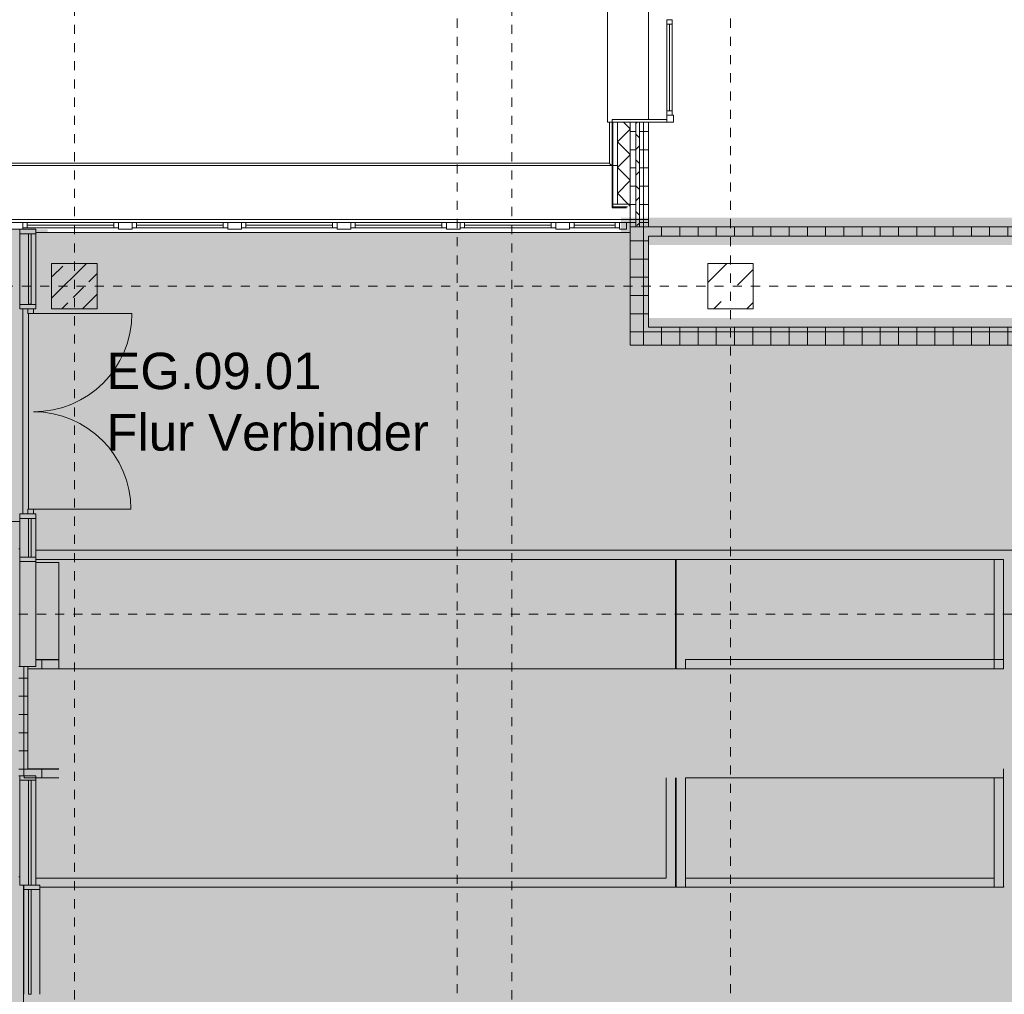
# Model space of a CAD drawing. Header units: metres. Extents: x -54 to 119, y -77 to 33.
# Tile 44 of 136: x 13 to 24, y -40 to -30. Entities that reach past the tile are written whole.
import ezdxf

# ---------------------------------------------------------------- set-up
doc = ezdxf.new("R2010")
doc.units = ezdxf.units.M
doc.linetypes.add('Rasterlinie', pattern=[0.019, 0.01, -0.003, 0.003, -0.003])
for name, color, linetype, lineweight in [('A_Detailelemente', 7, 'Continuous', 9), ('A_Fassadenelemente', 7, 'Continuous', 9), ('A_Fassadenpfosten', 7, 'Continuous', 9), ('A_Fenster', 7, 'Continuous', 9), ('A_Fundamente', 7, 'Continuous', 9), ('A_Geschossdecken', 7, 'Continuous', 9), ('A_Raster', 7, 'Continuous', 9), ('A_Räume_Beschriftung', 7, 'Continuous', 9), ('A_Tragwerksstützen', 7, 'Continuous', 9), ('A_Tragwerksstützen_Stahlbeton', 7, 'Continuous', 18), ('A_Türen', 7, 'Continuous', 9), ('A_Wände', 7, 'Continuous', 9), ('A_Wände_Schraffur', 7, 'Continuous', 18)]:
    doc.layers.add(name, color=color, linetype=linetype, lineweight=lineweight)
doc.styles.add('Arial_B', font='txt', dxfattribs={"height": 0.4})
pattern_1 = [(0, (0, 0), (0, 0.2), []), (90, (0, 0), (-0.2, 0), [])]
pattern_2 = [(45, (0, 0), (-0.1414214, 0.1414214), []), (135, (0, 0), (-0.1414214, -0.1414214), [])]

# ---------------------------------------------------------------- blocks, each defined once
blk = doc.blocks.new('GSH_Fassade_Fenster_1flg - GSH_Fassade_Fenster_1flg-5999971-BS_Übersicht_EG_BRANDSCHUTZ')
at = {"layer": 'A_Fassadenelemente'}
for p, q in [((-0.475, 0.045), (-0.525, 0.045)), ((-0.525, 0.045), (-0.525, -0.015)), ((-0.475, -0.015), (-0.475, 0.045)), ((-0.475, 0.045), (0.475, 0.045)), ((0.475, 0.015), (-0.475, 0.015)), ((0.525, 0.045), (0.475, 0.045)), ((0.475, 0.045), (0.475, -0.015)), ((0.525, -0.015), (0.525, 0.045)), ((-0.525, -0.015), (-0.475, -0.015)), ((0.475, -0.015), (-0.475, -0.015)), ((0.475, -0.015), (0.525, -0.015))]:
    blk.add_line(p, q, dxfattribs=at)
blk = doc.blocks.new('Pfosten rechteckig - 75x75_Links-5627890-BS_Übersicht_EG_BRANDSCHUTZ')
at = {"layer": 'A_Fassadenpfosten'}
for p, q in [((-0.075, 0.015), (0, 0.015)), ((-0.075, -0.06), (-0.075, 0.015)), ((0, 0.015), (0, -0.06)), ((0, -0.06), (-0.075, -0.06))]:
    blk.add_line(p, q, dxfattribs=at)
blk = doc.blocks.new('GSH_Fassade_Fenster_1flg - GSH_Fassade_Fenster_1flg-6000036-BS_Übersicht_EG_BRANDSCHUTZ')
at = {"layer": 'A_Fassadenelemente'}
for p, q in [((-0.475, 0.015), (-0.525, 0.015)), ((-0.525, 0.015), (-0.525, -0.045)), ((-0.475, -0.045), (-0.475, 0.015)), ((-0.475, 0.015), (0.475, 0.015)), ((0.525, 0.015), (0.475, 0.015)), ((0.475, 0.015), (0.475, -0.045)), ((0.525, -0.045), (0.525, 0.015)), ((-0.525, -0.045), (-0.475, -0.045)), ((0.475, -0.015), (-0.475, -0.015)), ((0.475, -0.045), (-0.475, -0.045)), ((0.475, -0.045), (0.525, -0.045))]:
    blk.add_line(p, q, dxfattribs=at)
blk = doc.blocks.new('GSH_Fassade_Fenster_1flg - GSH_Fassade_Fenster_1flg-6000037-BS_Übersicht_EG_BRANDSCHUTZ')
at = {"layer": 'A_Fassadenelemente'}
for p, q in [((-0.225, 0.015), (-0.275, 0.015)), ((-0.275, 0.015), (-0.275, -0.045)), ((-0.225, -0.045), (-0.225, 0.015)), ((-0.225, 0.015), (0.225, 0.015)), ((0.275, 0.015), (0.225, 0.015)), ((0.225, 0.015), (0.225, -0.045)), ((0.275, -0.045), (0.275, 0.015)), ((-0.275, -0.045), (-0.225, -0.045)), ((0.225, -0.015), (-0.225, -0.015)), ((0.225, -0.045), (-0.225, -0.045)), ((0.225, -0.045), (0.275, -0.045))]:
    blk.add_line(p, q, dxfattribs=at)
blk = doc.blocks.new('Systemelement - GSH_Fassadenelement_132-132-132-5978986-BS_Übersicht_EG_BRANDSCHUTZ')
at = {"layer": 'A_Fassadenelemente'}
for p, q in [((0.47, 0.06), (-0.47, 0.06)), ((-0.47, 0.06), (-0.47, 0.052)), ((-0.47, 0.052), (0.47, 0.052)), ((0.47, 0.052), (0.47, 0.06))]:
    blk.add_line(p, q, dxfattribs=at)
blk = doc.blocks.new('Systemelement - Verglasung-7116822-BS_Übersicht_EG_BRANDSCHUTZ')
at = {"layer": 'A_Fassadenelemente'}
for p, q in [((0.3875, 0.015), (-0.3875, 0.015)), ((-0.3875, 0.015), (-0.3875, -0.015)), ((0.3875, -0.015), (0.3875, 0.015)), ((-0.3875, -0.015), (0.3875, -0.015))]:
    blk.add_line(p, q, dxfattribs=at)
blk = doc.blocks.new('Pfosten rechteckig - 150x75-5752939-BS_Übersicht_EG_BRANDSCHUTZ')
at = {"layer": 'A_Fassadenpfosten'}
for p, q in [((-0.075, 0.06), (0.075, 0.06)), ((-0.075, -0.015), (-0.075, 0.06)), ((0.075, 0.06), (0.075, -0.015)), ((0.075, -0.015), (-0.075, -0.015))]:
    blk.add_line(p, q, dxfattribs=at)
blk = doc.blocks.new('Pfosten rechteckig - 75x75_Recht-5752962-BS_Übersicht_EG_BRANDSCHUTZ')
at = {"layer": 'A_Fassadenpfosten'}
for p, q in [((-0.075, 0.06), (0, 0.06)), ((-0.075, -0.015), (-0.075, 0.06)), ((0, 0.06), (0, -0.015)), ((0, -0.015), (-0.075, -0.015))]:
    blk.add_line(p, q, dxfattribs=at)
blk = doc.blocks.new('Pfosten rechteckig - 150x176-5776161-BS_Übersicht_EG_BRANDSCHUTZ')
at = {"layer": 'A_Fassadenpfosten'}
for p, q in [((12.956, -36.872), (12.956, -35.722)), ((13.132, -36.872), (13.132, -35.722)), ((13.132, -36.872), (12.956, -36.872))]:
    blk.add_line(p, q, dxfattribs=at)
blk = doc.blocks.new('Pfosten rechteckig - 50x176-7116929-BS_Übersicht_EG_BRANDSCHUTZ')
at = {"layer": 'A_Fassadenpfosten'}
for p, q in [((-0.025, 0.1105), (0.025, 0.1105)), ((-0.025, -0.0655), (-0.025, 0.1105)), ((0.025, 0.1105), (0.025, -0.0655)), ((0.025, -0.0655), (-0.025, -0.0655))]:
    blk.add_line(p, q, dxfattribs=at)
blk = doc.blocks.new('Systemelement - Verglasung-5794102-BS_Übersicht_EG_BRANDSCHUTZ')
at = {"layer": 'A_Fassadenelemente'}
for p, q in [((-0.575, 0.015), (0.575, 0.015)), ((-0.575, -0.015), (-0.575, 0.015)), ((0.575, -0.015), (0.575, 0.015)), ((0.575, -0.015), (-0.575, -0.015))]:
    blk.add_line(p, q, dxfattribs=at)
blk = doc.blocks.new('Pfosten rechteckig - 150x176-5777254-BS_Übersicht_EG_BRANDSCHUTZ')
at = {"layer": 'A_Fassadenpfosten'}
for p, q in [((12.956, -39.272), (12.956, -38.122)), ((13.132, -39.272), (13.132, -38.122)), ((13.001, -39.272), (12.956, -39.272))]:
    blk.add_line(p, q, dxfattribs=at)
blk = doc.blocks.new('Pfosten rechteckig - 50x176-5794104-BS_Übersicht_EG_BRANDSCHUTZ')
at = {"layer": 'A_Fassadenpfosten'}
for p, q in [((0, 0.1105), (-0.05, 0.1105)), ((-0.05, 0.1105), (-0.05, -0.0655)), ((0, 0.1105), (0, -0.0655)), ((-0.05, -0.0655), (0, -0.0655))]:
    blk.add_line(p, q, dxfattribs=at)
blk = doc.blocks.new('Systemelement - Verglasung-7117724-BS_Übersicht_EG_BRANDSCHUTZ')
at = {"layer": 'A_Fassadenelemente'}
for p, q in [((-0.575, 0.015), (0.575, 0.015)), ((-0.575, -0.015), (-0.575, 0.015)), ((0.575, -0.015), (0.575, 0.015)), ((0.575, -0.015), (-0.575, -0.015))]:
    blk.add_line(p, q, dxfattribs=at)
blk = doc.blocks.new('Pfosten rechteckig - 150x176-7117710-BS_Übersicht_EG_BRANDSCHUTZ')
at = {"layer": 'A_Fassadenpfosten'}
for p, q in [((13.001, -40.472), (13.001, -39.322)), ((13.177, -40.472), (13.177, -39.322))]:
    blk.add_line(p, q, dxfattribs=at)
blk = doc.blocks.new('Pfosten rechteckig - 50x176-7117747-BS_Übersicht_EG_BRANDSCHUTZ')
at = {"layer": 'A_Fassadenpfosten'}
for p, q in [((0, 0.0655), (-0.05, 0.0655)), ((-0.05, 0.0655), (-0.05, -0.1105)), ((0, 0.0655), (0, -0.1105)), ((-0.05, -0.1105), (0, -0.1105))]:
    blk.add_line(p, q, dxfattribs=at)
blk = doc.blocks.new('Pfosten rechteckig - 50x176-5794090-BS_Übersicht_EG_BRANDSCHUTZ')
at = {"layer": 'A_Fassadenpfosten'}
for p, q in [((0, 0.1105), (-0.05, 0.1105)), ((-0.05, 0.1105), (-0.05, -0.0655)), ((0, -0.0655), (0, 0.1105)), ((-0.05, -0.0655), (0, -0.0655))]:
    blk.add_line(p, q, dxfattribs=at)
blk = doc.blocks.new('GSH_Fassade_Tuer_2flg - I_Glass_Blau-7116939-BS_Übersicht_EG_BRANDSCHUTZ')
at = {"layer": 'A_Türen'}
for p, q in [((-1.075, 0.04), (-1.075, 1.12)), ((1.075, 0.04), (1.075, 1.11)), ((-1.125, 0.04), (-1.075, 0.04)), ((-1.125, -0.02), (-1.125, 0.04)), ((-1.075, 0.04), (-1.075, -0.02)), ((1.075, 0.04), (1.125, 0.04)), ((1.075, -0.02), (1.075, 0.04)), ((1.125, 0.04), (1.125, -0.02)), ((-1.075, -0.02), (-1.125, -0.02)), ((1.125, -0.02), (1.075, -0.02))]:
    blk.add_line(p, q, dxfattribs=at)
for centre, radius, start, end in [((-1.075, 0.04), 1.08, 0, 90), ((1.075, 0.04), 1.07, 90, 180)]:
    blk.add_arc(centre, radius, start, end, dxfattribs=at)
blk = doc.blocks.new('Systemelement - Verglasung-7116858-BS_Übersicht_EG_BRANDSCHUTZ')
at = {"layer": 'A_Fassadenelemente'}
for p, q in [((0.2125, 0.015), (-0.2125, 0.015)), ((-0.2125, 0.015), (-0.2125, -0.015)), ((0.2125, -0.015), (0.2125, 0.015)), ((-0.2125, -0.015), (0.2125, -0.015))]:
    blk.add_line(p, q, dxfattribs=at)
blk = doc.blocks.new('Pfosten rechteckig - 50x176-5794082-BS_Übersicht_EG_BRANDSCHUTZ')
at = {"layer": 'A_Fassadenpfosten'}
for p, q in [((-0.025, 0.1105), (0.025, 0.1105)), ((-0.025, -0.0655), (-0.025, 0.1105)), ((0.025, 0.1105), (0.025, 0.02)), ((0.025, -0.0655), (-0.025, -0.0655)), ((0.025, -0.04), (0.025, -0.0655))]:
    blk.add_line(p, q, dxfattribs=at)
blk = doc.blocks.new('Pfosten rechteckig - 50x176-V377-BS_Übersicht_EG_BRANDSCHUTZ')
at = {"layer": 'A_Fassadenpfosten'}
for p, q in [((-0.025, 0.1105), (0.025, 0.1105)), ((-0.025, 0.02), (-0.025, 0.1105)), ((0.025, 0.1105), (0.025, -0.0655)), ((-0.025, -0.0655), (-0.025, -0.04)), ((0.025, -0.0655), (-0.025, -0.0655))]:
    blk.add_line(p, q, dxfattribs=at)
blk = doc.blocks.new('Pfosten rechteckig - 150x176-7116847-BS_Übersicht_EG_BRANDSCHUTZ')
at = {"layer": 'A_Fassadenpfosten'}
for p, q in [((12.956, -35.672), (12.956, -35.247)), ((13.132, -35.672), (13.132, -35.247))]:
    blk.add_line(p, q, dxfattribs=at)
blk = doc.blocks.new('Pfosten rechteckig - 150x176-7116817-BS_Übersicht_EG_BRANDSCHUTZ')
at = {"layer": 'A_Fassadenpfosten'}
for p, q in [((12.956, -32.897), (12.956, -32.122)), ((13.132, -32.897), (13.132, -32.122))]:
    blk.add_line(p, q, dxfattribs=at)
blk = doc.blocks.new('Fensterbank1 - Fensterbank-6073046-BS_Übersicht_EG_BRANDSCHUTZ')
at = {"layer": 'A_Fenster'}
for p, q in [((19.408, -23.727), (19.408, -30.897)), ((19.412, -30.897), (19.408, -30.897)), ((19.456, -30.897), (19.412, -30.897)), ((19.428, -30.897), (19.428, -31.349)), ((19.428, -31.349), (6.506, -31.349)), ((19.456, -31.373), (6.506, -31.373)), ((19.432, -31.353), (19.453, -31.374)), ((19.516, -31.373), (19.464, -31.373)), ((6.506, -31.966), (19.656, -31.966))]:
    blk.add_line(p, q, dxfattribs=at)
blk.add_open_spline([(19.428, -31.349), (19.428, -31.349), (19.428, -31.349), (19.428, -31.349), (19.429, -31.35), (19.429, -31.35), (19.43, -31.351), (19.43, -31.351), (19.431, -31.352), (19.431, -31.352), (19.432, -31.353), (19.432, -31.353)], degree=3, knots=[0, 0, 0, 0, 0.166667, 0.333333, 0.416667, 0.5, 0.583333, 0.666667, 0.75, 0.833333, 1, 1, 1, 1], dxfattribs=at)
blk = doc.blocks.new('Metal_Verkleidung - Metal_Verkleidung-6154593-BS_Übersicht_EG_BRANDSCHUTZ')
at = {"layer": 'A_Wände', "lineweight": 18}
for p, q in [((20.056, -30.867), (19.456, -30.867)), ((19.456, -30.867), (19.456, -30.897)), ((19.456, -30.897), (20.056, -30.897)), ((20.056, -30.897), (20.056, -30.867))]:
    blk.add_line(p, q, dxfattribs=at)

msp = doc.modelspace()

# ---------------------------------------------------------------- hatches: boundary and pattern name
at = {"layer": 'A_Detailelemente', "true_color": 0x499c4b}
h = msp.add_hatch(color=95, dxfattribs=at)
h.paths.add_polyline_path([(71.851, -47.637), (74.016, -47.637), (74.016, -42.797), (82.506, -42.797), (82.506, -33.347), (73.966, -33.347), (73.966, -3.373), (28.666, -3.373), (28.666, -33.147), (19.556, -33.147), (19.556, -32.109), (13.091, -32.109), (13.091, -43.997), (38.176, -43.997), (38.176, -47.637), (70.641, -47.637)], flags=0)
h.paths.add_polyline_path([(47.781, -39.443), (47.781, -39.443), (47.806, -39.443)], flags=0)
h.paths.add_polyline_path([(24.206, -38.847), (24.206, -38.547), (24.506, -38.547), (24.266, -38.607), (24.26, -38.632)], flags=0)
h.paths.add_polyline_path([(79.406, -38.847), (79.406, -38.547), (79.706, -38.547), (79.466, -38.607), (79.417, -38.802)], flags=0)
h.paths.add_polyline_path([(33.306, -38.447), (33.306, -38.147), (33.606, -38.147), (33.366, -38.207), (33.307, -38.442)], flags=0)
h.paths.add_polyline_path([(79.406, -37.647), (79.406, -37.347), (79.706, -37.347), (79.466, -37.407)], flags=0)
h.paths.add_polyline_path([(24.206, -37.647), (24.206, -37.347), (24.506, -37.347), (24.266, -37.407), (24.229, -37.555)], flags=0)
h.paths.add_polyline_path([(79.406, -36.447), (79.406, -36.147), (79.706, -36.147), (79.466, -36.207)], flags=0)
h.paths.add_polyline_path([(24.206, -36.447), (24.206, -36.147), (24.506, -36.147), (24.266, -36.207), (24.264, -36.213)], flags=0)
h.paths.add_polyline_path([(30.246, -35.126), (30.246, -35.126), (30.401, -35.126)], flags=0)
h.paths.add_polyline_path([(38.456, -33.137), (38.456, -32.947), (38.656, -32.947), (38.494, -32.985), (38.46, -33.12)], flags=0)
h.paths.add_polyline_path([(66.456, -27.057), (66.456, -26.857), (66.647, -26.859), (66.496, -26.897)], flags=0)
h.paths.add_polyline_path([(66.456, -26.597), (66.456, -26.397), (66.656, -26.397), (66.496, -26.437), (66.46, -26.582)], flags=0)
h.paths.add_polyline_path([(66.106, -9.197), (66.106, -8.997), (66.302, -8.998), (66.146, -9.037)], flags=0)
h.paths.add_polyline_path([(45.256, -9.017), (45.256, -8.817), (45.456, -8.817), (45.296, -8.857)], flags=0)
h.paths.add_polyline_path([(66.106, -8.547), (66.106, -8.297), (66.306, -8.297), (66.146, -8.337), (66.108, -8.538)], flags=0)
h.paths.add_polyline_path([(45.256, -8.417), (45.256, -8.217), (45.456, -8.217), (45.296, -8.257)], flags=0)
at = {"layer": 'A_Detailelemente', "true_color": 0xebdb14}
h = msp.add_hatch(color=40, dxfattribs=at)
h.paths.add_polyline_path([(28.506, -33.147), (28.666, -33.147), (28.666, -7.847), (28.626, -7.847), (28.626, -7.947), (20.156, -7.947), (20.156, -8.347), (28.146, -8.347), (28.146, -8.267), (28.446, -8.267), (28.206, -8.327), (28.202, -8.347), (28.406, -8.347), (28.406, -8.777), (28.471, -8.777), (28.406, -8.793), (28.406, -31.947), (19.556, -31.947), (19.556, -33.147), (28.486, -33.147)], flags=0)
h.paths.add_polyline_path([(28.376, -33.047), (19.856, -33.047), (19.856, -32.247), (28.406, -32.247), (28.406, -33.047), (28.388, -33.047)], flags=0)
at = {"layer": 'A_Detailelemente', "true_color": 0xff5959}
msp.add_hatch(color=11, dxfattribs=at).paths.add_polyline_path([(12.956, -43.997), (13.091, -43.997), (13.091, -32.109), (13.264, -32.109), (13.264, -32.072), (12.864, -32.072), (12.864, -43.997), (12.935, -43.997)], flags=0)
at = {"layer": 'A_Tragwerksstützen'}
h = msp.add_hatch(dxfattribs=at)
h.set_pattern_fill('FP_4', color=256, style=0, pattern_type=2)
h.set_pattern_definition([(45, (0, 0), (-0.35921, 0.35921), []), (45, (0.359, 0), (-0.35921, 0.35921), [0.254, -0.254])])
h.paths.add_polyline_path([(20.506, -32.947), (21.006, -32.947), (21.006, -32.447), (20.506, -32.447), (20.506, -32.633)], flags=0)
at = {"layer": 'A_Tragwerksstützen_Stahlbeton', "lineweight": 9}
h = msp.add_hatch(dxfattribs=at)
h.set_pattern_fill('FP_9', color=256, style=0, pattern_type=2)
h.set_pattern_definition([(45, (0, 0), (-0.2283955, 0.2283955), []), (45, (0.228, 0), (-0.2283955, 0.2283955), [0.161, -0.081])])
h.paths.add_polyline_path([(13.806, -32.947), (13.806, -32.447), (13.306, -32.447), (13.306, -32.947)], flags=0)
at = {"layer": 'A_Wände_Schraffur', "lineweight": 9}
h = msp.add_hatch(dxfattribs=at)
h.set_pattern_fill('FP_2', color=256, style=0, pattern_type=2)
h.set_pattern_definition(pattern_2)
h.paths.add_polyline_path([(19.656, -31.797), (19.656, -30.897), (19.516, -30.897), (19.516, -31.797)], flags=0)
h = msp.add_hatch(dxfattribs=at)
h.set_pattern_fill('FP_1', color=256, style=0, pattern_type=2)
h.set_pattern_definition(pattern_1)
h.paths.add_polyline_path([(19.716, -32.02), (19.716, -30.897), (19.656, -30.897), (19.656, -31.966), (19.712, -32.017)], flags=0)
h = msp.add_hatch(dxfattribs=at)
h.set_pattern_fill('FP_2', color=256, style=0, pattern_type=2)
h.set_pattern_definition(pattern_2)
h.paths.add_polyline_path([(19.745, -32.047), (19.756, -32.047), (19.756, -30.897), (19.716, -30.897), (19.716, -32.02)], flags=0)
h = msp.add_hatch(dxfattribs=at)
h.set_pattern_fill('FP_1', color=256, style=0, pattern_type=2)
h.set_pattern_definition(pattern_1)
h.paths.add_polyline_path([(19.756, -32.047), (19.856, -32.047), (19.856, -30.897), (19.756, -30.897), (19.756, -32.017)], flags=0)
h = msp.add_hatch(dxfattribs=at)
h.set_pattern_fill('FP_2', color=256, style=0, pattern_type=2)
h.set_pattern_definition(pattern_2)
h.paths.add_polyline_path([(19.466, -31.827), (19.656, -31.827), (19.656, -31.797), (19.466, -31.797), (19.466, -31.812)], flags=0)
h = msp.add_hatch(dxfattribs=at)
h.set_pattern_fill('FP_1', color=256, style=0, pattern_type=2)
h.set_pattern_definition(pattern_1)
h.paths.add_polyline_path([(19.856, -33.347), (19.856, -32.047), (19.745, -32.047), (19.656, -31.966), (19.656, -33.347)], flags=0)
h = msp.add_hatch(dxfattribs=at)
h.set_pattern_fill('FP_1', color=256, style=0, pattern_type=2)
h.set_pattern_definition(pattern_1)
h.paths.add_polyline_path([(28.406, -32.147), (28.506, -32.147), (28.506, -32.047), (19.856, -32.047), (19.856, -32.147), (28.403, -32.147)], flags=0)
h = msp.add_hatch(dxfattribs=at)
h.set_pattern_fill('FP_1', color=256, style=0, pattern_type=2)
h.set_pattern_definition(pattern_1)
h.paths.add_polyline_path([(26.765, -33.347), (28.706, -33.347), (28.706, -33.147), (19.856, -33.147), (19.856, -33.347), (22.256, -33.347)], flags=0)
h = msp.add_hatch(dxfattribs=at)
h.set_pattern_fill('FP_1', color=256, style=0, pattern_type=2)
h.set_pattern_definition(pattern_1)
h.paths.add_polyline_path([(13.384, -36.897), (13.384, -36.797), (13.132, -36.797), (13.132, -36.872), (13.046, -36.872), (13.046, -36.897), (13.264, -36.897)], flags=0)
h = msp.add_hatch(dxfattribs=at)
h.set_pattern_fill('FP_1', color=256, style=0, pattern_type=2)
h.set_pattern_definition(pattern_1)
h.paths.add_polyline_path([(13.046, -38.072), (13.046, -36.872), (12.946, -36.872), (12.946, -38.072), (13.006, -38.072)], flags=0)
h = msp.add_hatch(dxfattribs=at)
h.set_pattern_fill('FP_1', color=256, style=0, pattern_type=2)
h.set_pattern_definition(pattern_1)
h.paths.add_polyline_path([(13.091, -38.097), (13.384, -38.097), (13.384, -37.997), (13.046, -37.997), (13.046, -38.072), (13.006, -38.097), (13.055, -38.097)], flags=0)

# ---------------------------------------------------------------- linework, layer by layer
at = {"layer": 'A_Fundamente'}
msp.add_line((20.161, -35.697), (20.151, -35.697), dxfattribs=at)
at = {"layer": 'A_Geschossdecken'}
for p, q in [((19.856, -23.727), (19.856, -30.867)), ((19.656, -31.997), (19.614, -31.997)), ((19.656, -32.109), (13.132, -32.109)), ((12.992, -35.197), (12.992, -32.947)), ((13.052, -32.997), (13.052, -35.147)), ((8.856, -35.282), (12.956, -35.282)), ((12.946, -35.582), (12.956, -35.582)), ((13.132, -35.597), (28.606, -35.597)), ((20.151, -35.697), (13.132, -35.697)), ((13.132, -35.73), (13.384, -35.73)), ((13.384, -36.897), (13.384, -35.73)), ((20.151, -36.897), (20.151, -35.697)), ((23.651, -35.697), (20.161, -35.697)), ((20.161, -35.697), (20.161, -36.897)), ((23.751, -36.897), (23.751, -36.797)), ((13.384, -36.897), (20.151, -36.897)), ((20.161, -36.897), (20.261, -36.897)), ((23.651, -36.897), (23.751, -36.897)), ((23.751, -38.097), (23.751, -37.997)), ((20.261, -38.097), (23.751, -38.097)), ((12.956, -39.182), (12.946, -39.182)), ((12.996, -43.707), (12.996, -39.272)), ((20.161, -39.291), (20.151, -39.291)), ((23.761, -39.291), (23.751, -39.291))]:
    msp.add_line(p, q, dxfattribs=at)
at = {"layer": 'A_Raster', "linetype": 'Rasterlinie'}
for p, q in [((17.756, -66.66), (17.756, 31.784)), ((20.756, -66.66), (20.756, 31.784)), ((13.556, -76.128), (13.556, -20.783)), ((18.356, -76.128), (18.356, -20.783)), ((6.581, -32.697), (94.587, -32.697)), ((-52.655, -36.297), (25.789, -36.297))]:
    msp.add_line(p, q, dxfattribs=at)
at = {"layer": 'A_Tragwerksstützen', "lineweight": 18}
for p, q in [((21.006, -32.447), (20.506, -32.447)), ((20.506, -32.447), (20.506, -32.947)), ((21.006, -32.947), (21.006, -32.447)), ((20.506, -32.947), (21.006, -32.947))]:
    msp.add_line(p, q, dxfattribs=at)
at = {"layer": 'A_Tragwerksstützen_Stahlbeton'}
for p, q in [((13.806, -32.447), (13.306, -32.447)), ((13.306, -32.447), (13.306, -32.947)), ((13.806, -32.947), (13.806, -32.447)), ((13.306, -32.947), (13.806, -32.947))]:
    msp.add_line(p, q, dxfattribs=at)
at = {"layer": 'A_Wände', "lineweight": 18}
for p, q in [((19.856, -30.897), (19.516, -30.897)), ((19.516, -30.897), (19.516, -31.797)), ((19.656, -33.347), (19.656, -30.897)), ((19.856, -32.047), (19.856, -30.897)), ((19.656, -31.797), (19.456, -31.797)), ((19.456, -31.797), (19.456, -31.837)), ((19.456, -31.837), (19.616, -31.837)), ((19.856, -31.966), (19.656, -31.966)), ((28.506, -32.047), (19.656, -32.047)), ((19.856, -33.147), (19.856, -32.147)), ((19.856, -32.147), (28.506, -32.147)), ((28.506, -33.147), (19.856, -33.147)), ((19.656, -33.347), (28.706, -33.347)), ((13.132, -36.797), (13.384, -36.797)), ((12.956, -36.872), (12.946, -36.872)), ((13.046, -36.872), (13.046, -37.997)), ((13.046, -36.897), (13.384, -36.897)), ((13.046, -37.997), (13.384, -37.997)), ((13.006, -38.072), (12.946, -38.072)), ((13.006, -38.097), (13.006, -38.072)), ((13.384, -38.097), (13.006, -38.097))]:
    msp.add_line(p, q, dxfattribs=at)
at = {"layer": 'A_Wände'}
for p, q in [((19.716, -32.047), (19.716, -30.897)), ((19.756, -32.047), (19.756, -30.897)), ((19.466, -31.797), (19.466, -31.827)), ((19.626, -31.827), (19.466, -31.827)), ((23.651, -36.897), (23.651, -35.697)), ((23.751, -35.697), (23.651, -35.697)), ((23.751, -35.697), (23.751, -36.797)), ((20.261, -36.797), (23.751, -36.797)), ((20.261, -36.797), (20.261, -36.897)), ((23.651, -36.897), (20.261, -36.897)), ((20.051, -39.197), (20.051, -38.097)), ((20.151, -38.097), (20.151, -39.297)), ((20.161, -39.297), (20.161, -38.097)), ((20.261, -38.097), (20.261, -39.195)), ((23.651, -39.195), (23.651, -38.097)), ((23.751, -38.097), (23.751, -39.297)), ((13.132, -39.197), (20.051, -39.197)), ((20.261, -39.197), (23.651, -39.197)), ((20.261, -39.197), (20.261, -39.297)), ((23.651, -39.297), (23.651, -39.197)), ((20.151, -39.297), (13.177, -39.297)), ((23.751, -39.297), (20.161, -39.297))]:
    msp.add_line(p, q, dxfattribs=at)

# ---------------------------------------------------------------- block references
at = {"layer": 'A_Fassadenelemente'}
for name, p, rotation in [('GSH_Fassade_Fenster_1flg - GSH_Fassade_Fenster_1flg-5999971-BS_Übersicht_EG_BRANDSCHUTZ', (20.071, -30.297), 269.9999999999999), ('Systemelement - GSH_Fassadenelement_132-132-132-5978986-BS_Übersicht_EG_BRANDSCHUTZ', (19.516, -31.367), 90), ('Systemelement - Verglasung-7116822-BS_Übersicht_EG_BRANDSCHUTZ', (13.067, -32.509), 269.9999999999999), ('Systemelement - Verglasung-7116858-BS_Übersicht_EG_BRANDSCHUTZ', (13.067, -35.459), 269.9999999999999), ('Systemelement - Verglasung-5794102-BS_Übersicht_EG_BRANDSCHUTZ', (13.067, -38.697), 269.9999999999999), ('Systemelement - Verglasung-7117724-BS_Übersicht_EG_BRANDSCHUTZ', (13.067, -39.897), 269.9999999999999)]:
    msp.add_blockref(name, p, dxfattribs=dict(at, rotation=rotation))
for name, p in [('GSH_Fassade_Fenster_1flg - GSH_Fassade_Fenster_1flg-6000036-BS_Übersicht_EG_BRANDSCHUTZ', (13.514, -32.012)), ('GSH_Fassade_Fenster_1flg - GSH_Fassade_Fenster_1flg-6000036-BS_Übersicht_EG_BRANDSCHUTZ', (14.714, -32.012)), ('GSH_Fassade_Fenster_1flg - GSH_Fassade_Fenster_1flg-6000036-BS_Übersicht_EG_BRANDSCHUTZ', (15.914, -32.012)), ('GSH_Fassade_Fenster_1flg - GSH_Fassade_Fenster_1flg-6000036-BS_Übersicht_EG_BRANDSCHUTZ', (17.114, -32.012)), ('GSH_Fassade_Fenster_1flg - GSH_Fassade_Fenster_1flg-6000036-BS_Übersicht_EG_BRANDSCHUTZ', (18.314, -32.012)), ('GSH_Fassade_Fenster_1flg - GSH_Fassade_Fenster_1flg-6000037-BS_Übersicht_EG_BRANDSCHUTZ', (19.264, -32.012))]:
    msp.add_blockref(name, p, dxfattribs=at)
at = {"layer": 'A_Fassadenpfosten', "extrusion": (0, 0, -1)}
for name, p, rotation in [('Pfosten rechteckig - 75x75_Links-5627890-BS_Übersicht_EG_BRANDSCHUTZ', (-20.071, -30.897), 270.0000000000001), ('Pfosten rechteckig - 150x75-5752939-BS_Übersicht_EG_BRANDSCHUTZ', (-12.914, -32.012), 180), ('Pfosten rechteckig - 150x75-5752939-BS_Übersicht_EG_BRANDSCHUTZ', (-14.114, -32.012), 180), ('Pfosten rechteckig - 150x75-5752939-BS_Übersicht_EG_BRANDSCHUTZ', (-15.314, -32.012), 180), ('Pfosten rechteckig - 150x75-5752939-BS_Übersicht_EG_BRANDSCHUTZ', (-16.514, -32.012), 180), ('Pfosten rechteckig - 150x75-5752939-BS_Übersicht_EG_BRANDSCHUTZ', (-17.714, -32.012), 180), ('Pfosten rechteckig - 150x75-5752939-BS_Übersicht_EG_BRANDSCHUTZ', (-18.914, -32.012), 180), ('Pfosten rechteckig - 75x75_Recht-5752962-BS_Übersicht_EG_BRANDSCHUTZ', (-19.614, -32.012), 180), ('Pfosten rechteckig - 50x176-5794082-BS_Übersicht_EG_BRANDSCHUTZ', (-13.067, -32.922), 270.0000000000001), ('Pfosten rechteckig - 50x176-V377-BS_Übersicht_EG_BRANDSCHUTZ', (-13.067, -35.222), 270.0000000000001), ('Pfosten rechteckig - 50x176-7116929-BS_Übersicht_EG_BRANDSCHUTZ', (-13.067, -35.697), 270.0000000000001)]:
    msp.add_blockref(name, p, dxfattribs=dict(at, rotation=rotation))
at = {"layer": 'A_Fassadenpfosten', "rotation": 89.99999999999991}
for name, p in [('Pfosten rechteckig - 50x176-5794090-BS_Übersicht_EG_BRANDSCHUTZ', (13.067, -32.072)), ('Pfosten rechteckig - 50x176-5794104-BS_Übersicht_EG_BRANDSCHUTZ', (13.067, -38.072)), ('Pfosten rechteckig - 50x176-7117747-BS_Übersicht_EG_BRANDSCHUTZ', (13.067, -39.272))]:
    msp.add_blockref(name, p, dxfattribs=at)
at = {"layer": 'A_Fassadenpfosten'}
for name in ['Pfosten rechteckig - 150x176-7116817-BS_Übersicht_EG_BRANDSCHUTZ', 'Pfosten rechteckig - 150x176-7116847-BS_Übersicht_EG_BRANDSCHUTZ', 'Pfosten rechteckig - 150x176-5776161-BS_Übersicht_EG_BRANDSCHUTZ', 'Pfosten rechteckig - 150x176-5777254-BS_Übersicht_EG_BRANDSCHUTZ', 'Pfosten rechteckig - 150x176-7117710-BS_Übersicht_EG_BRANDSCHUTZ']:
    msp.add_blockref(name, (0, 0), dxfattribs=at)
at = {"layer": 'A_Fenster'}
msp.add_blockref('Fensterbank1 - Fensterbank-6073046-BS_Übersicht_EG_BRANDSCHUTZ', (0, 0), dxfattribs=at)
at = {"layer": 'A_Türen', "rotation": 269.9999999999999}
msp.add_blockref('GSH_Fassade_Tuer_2flg - I_Glass_Blau-7116939-BS_Übersicht_EG_BRANDSCHUTZ', (13.067, -34.072), dxfattribs=at)
at = {"layer": 'A_Wände'}
msp.add_blockref('Metal_Verkleidung - Metal_Verkleidung-6154593-BS_Übersicht_EG_BRANDSCHUTZ', (0, 0), dxfattribs=at)

# ---------------------------------------------------------------- texts
at = {"layer": 'A_Räume_Beschriftung', "char_height": 0.4, "attachment_point": 1, "style": 'Arial_B'}
for s, insert, width in [('EG.09.01', (13.907, -33.428), 2.91814), ('Flur Verbinder', (13.907, -34.102), 4.71392)]:
    msp.add_mtext(s, dxfattribs=dict(at, insert=insert, width=width))

doc.saveas('drawing.dxf')
